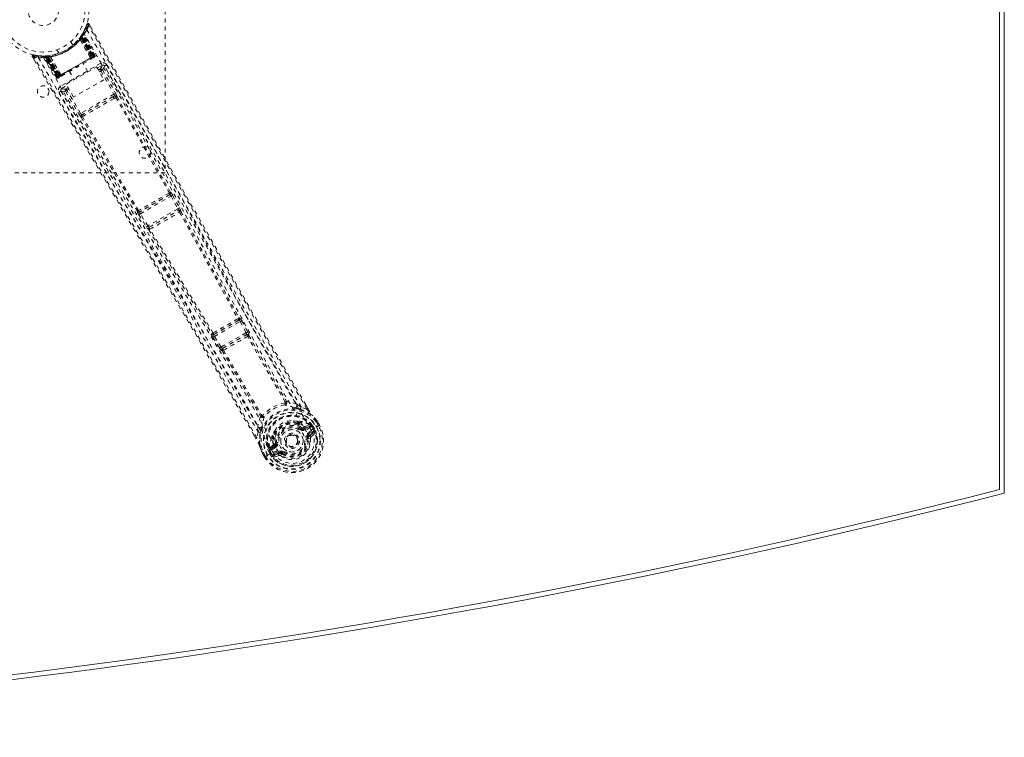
# Model space of a CAD drawing. Header units: inches. Extents: x 17.8 to 113.3, y 44.2 to 80.
# Tile 5 of 6: x 89.1 to 113.3, y 44.2 to 61.8. Entities that reach past the tile are written whole.
import ezdxf

# ---------------------------------------------------------------- set-up
doc = ezdxf.new("R2010")
doc.units = ezdxf.units.IN
doc.header["$MEASUREMENT"] = 0
doc.linetypes.add('SLD-Dashed', pattern=[0.075, 0.05, -0.025])
doc.linetypes.add('SLD-Solid', pattern=[0])

msp = doc.modelspace()

# ---------------------------------------------------------------- linework, layer by layer
at = {"color": 7, "linetype": 'SLD-Solid', "lineweight": 15}
for p, q in [((113.215, 73.864), (113.215, 50.297)), ((113.215, 50.297), (113.215, 73.864)), ((113.333, 73.956), (113.333, 50.206))]:
    msp.add_line(p, q, dxfattribs=at)
at = {"color": 7, "linetype": 'SLD-Dashed', "lineweight": 0}
for p, q in [((92.708, 66.081), (92.708, 58.081)), ((90.781, 61.735), (90.734, 61.614)), ((90.836, 61.741), (90.81, 61.726)), ((90.878, 61.666), (90.836, 61.74)), ((90.677, 61.504), (90.637, 61.441)), ((90.73, 61.603), (90.672, 61.498)), ((90.695, 61.507), (90.687, 61.493)), ((90.968, 60.965), (90.687, 61.493)), ((90.695, 61.535), (90.688, 61.522)), ((90.979, 60.971), (90.695, 61.507)), ((90.435, 61.222), (90.387, 61.306)), ((90.595, 61.384), (90.593, 61.382)), ((90.611, 61.363), (90.61, 61.361)), ((90.867, 60.906), (90.61, 61.361)), ((90.611, 61.363), (90.869, 60.906)), ((90.621, 61.419), (90.645, 61.402)), ((90.624, 61.422), (90.64, 61.446)), ((90.624, 61.422), (90.647, 61.406)), ((90.635, 61.439), (90.633, 61.435)), ((90.633, 61.435), (90.656, 61.418)), ((90.634, 61.408), (90.635, 61.41)), ((90.893, 60.922), (90.634, 61.408)), ((90.676, 61.474), (90.635, 61.41)), ((90.635, 61.439), (90.659, 61.422)), ((90.635, 61.41), (90.894, 60.922)), ((90.637, 61.441), (90.636, 61.439)), ((90.64, 61.446), (90.644, 61.451)), ((90.64, 61.446), (90.664, 61.43)), ((90.644, 61.451), (90.649, 61.459)), ((90.644, 61.451), (90.667, 61.435)), ((90.645, 61.402), (90.915, 60.934)), ((90.918, 60.936), (90.647, 61.406)), ((90.931, 60.943), (90.656, 61.418)), ((90.659, 61.422), (90.934, 60.945)), ((90.667, 61.435), (90.664, 61.43)), ((90.664, 61.43), (90.942, 60.95)), ((90.946, 60.952), (90.667, 61.435)), ((90.673, 61.465), (90.668, 61.464)), ((90.952, 60.951), (90.674, 61.477)), ((90.952, 60.956), (90.676, 61.474)), ((90.04, 61.106), (90.089, 61.022)), ((89.439, 60.933), (89.482, 60.861)), ((89.465, 60.949), (89.471, 60.978)), ((89.596, 60.963), (89.471, 60.978)), ((89.703, 60.953), (89.687, 60.953)), ((89.728, 60.939), (89.712, 60.939)), ((90.033, 60.425), (89.712, 60.939)), ((89.798, 60.957), (89.724, 60.953)), ((90.045, 60.432), (89.728, 60.939)), ((89.748, 60.942), (90.064, 60.439)), ((89.826, 60.943), (89.749, 60.939)), ((90.061, 60.441), (89.749, 60.939)), ((89.788, 60.927), (89.786, 60.956)), ((89.786, 60.956), (89.792, 60.956)), ((89.788, 60.927), (90.067, 60.445)), ((89.794, 60.927), (89.788, 60.927)), ((89.794, 60.927), (89.792, 60.956)), ((90.071, 60.447), (89.794, 60.927)), ((89.8, 60.957), (89.798, 60.957)), ((89.805, 60.957), (89.801, 60.957)), ((89.803, 60.928), (89.801, 60.957)), ((90.079, 60.451), (89.803, 60.928)), ((89.808, 60.928), (89.805, 60.957)), ((89.808, 60.928), (90.082, 60.453)), ((89.823, 60.93), (89.82, 60.959)), ((89.82, 60.959), (89.824, 60.959)), ((89.823, 60.93), (90.095, 60.461)), ((89.827, 60.93), (89.824, 60.959)), ((89.826, 60.943), (89.827, 60.943)), ((90.118, 60.474), (89.826, 60.943)), ((89.827, 60.943), (90.12, 60.475)), ((90.098, 60.462), (89.827, 60.93)), ((89.871, 60.965), (89.868, 60.964)), ((89.881, 60.94), (89.879, 60.94)), ((90.145, 60.488), (89.879, 60.94)), ((89.881, 60.94), (90.146, 60.49)), ((90.942, 60.95), (90.071, 60.447)), ((90.082, 60.453), (90.931, 60.943)), ((90.915, 60.934), (90.098, 60.462)), ((91.12, 60.778), (90.13, 60.206)), ((90.806, 60.569), (90.69, 60.771)), ((90.867, 60.906), (90.869, 60.906)), ((90.883, 60.882), (90.941, 60.916)), ((90.894, 60.922), (90.893, 60.922)), ((90.894, 60.922), (90.952, 60.956)), ((90.915, 60.934), (90.918, 60.936)), ((90.945, 60.918), (90.948, 60.92)), ((90.956, 60.924), (90.96, 60.927)), ((90.96, 60.927), (90.959, 60.929)), ((90.966, 60.931), (90.966, 60.93)), ((90.967, 60.931), (90.97, 60.934)), ((90.968, 60.965), (90.979, 60.971)), ((90.27, 60.26), (91.015, 60.69)), ((90.352, 60.576), (90.468, 60.374)), ((91.015, 60.69), (91.198, 60.373)), ((91.034, 60.659), (91.15, 60.726)), ((91.062, 60.609), (91.099, 60.63)), ((91.085, 60.57), (91.122, 60.591)), ((91.122, 60.591), (91.446, 60.016)), ((91.161, 60.613), (91.485, 60.038)), ((91.212, 60.709), (91.201, 60.722)), ((91.213, 60.707), (91.208, 60.715)), ((91.214, 60.706), (91.213, 60.707)), ((91.614, 59.997), (91.213, 60.706)), ((90.033, 60.425), (90.045, 60.432)), ((90.061, 60.441), (90.118, 60.474)), ((90.07, 60.414), (90.074, 60.415)), ((90.082, 60.42), (90.086, 60.422)), ((90.093, 60.427), (90.097, 60.429)), ((90.095, 60.461), (90.098, 60.462)), ((90.101, 60.431), (90.159, 60.464)), ((90.12, 60.475), (90.118, 60.474)), ((90.145, 60.488), (90.146, 60.49)), ((91.198, 60.373), (90.453, 59.943)), ((90.138, 60.109), (90.144, 60.092)), ((90.141, 60.099), (90.145, 60.091)), ((90.145, 60.091), (90.146, 60.089)), ((90.146, 60.09), (90.56, 59.388)), ((90.16, 60.154), (90.288, 60.228)), ((90.253, 60.089), (90.589, 59.521)), ((90.317, 60.178), (90.269, 60.151)), ((90.453, 59.943), (90.27, 60.26)), ((90.339, 60.14), (90.291, 60.112)), ((90.627, 59.544), (90.291, 60.112)), ((91.446, 60.016), (90.627, 59.544)), ((91.419, 59.95), (90.698, 59.534)), ((91.46, 59.974), (91.419, 59.95)), ((91.451, 59.914), (91.493, 59.939)), ((90.698, 59.534), (90.657, 59.51)), ((90.67, 59.465), (90.713, 59.488)), ((92.708, 58.081), (86.708, 58.081)), ((92.82, 57.547), (92.078, 57.119)), ((92.095, 57.077), (92.849, 57.512)), ((92.814, 57.547), (92.82, 57.547)), ((92.837, 57.607), (92.83, 57.607)), ((92.849, 57.512), (93.016, 57.201)), ((92.888, 57.533), (93.055, 57.222)), ((92.022, 57.14), (92.018, 57.135)), ((92.078, 57.119), (92.082, 57.124)), ((93.016, 57.201), (92.28, 56.777)), ((92.314, 56.744), (93.026, 57.156)), ((93.026, 57.156), (93.026, 57.155)), ((93.088, 57.137), (93.088, 57.138)), ((92.057, 57.053), (92.242, 56.753)), ((92.28, 56.777), (92.095, 57.077)), ((92.299, 56.682), (92.299, 56.682)), ((92.315, 56.744), (92.314, 56.744)), ((94.522, 54.518), (94.535, 54.521)), ((94.518, 54.461), (93.902, 54.105)), ((93.915, 54.061), (94.55, 54.427)), ((94.505, 54.458), (94.518, 54.461)), ((94.55, 54.427), (94.694, 54.154)), ((94.589, 54.448), (94.733, 54.175)), ((93.851, 54.13), (93.842, 54.12)), ((93.878, 54.037), (94.043, 53.776)), ((93.902, 54.105), (93.911, 54.115)), ((94.08, 53.8), (93.915, 54.061)), ((94.694, 54.154), (94.08, 53.8)), ((94.119, 53.77), (94.7, 54.106)), ((94.7, 54.106), (94.7, 54.105)), ((94.733, 54.175), (94.748, 54.144)), ((94.761, 54.087), (94.762, 54.087)), ((94.043, 53.776), (94.062, 53.748)), ((94.12, 53.77), (94.119, 53.77)), ((94.104, 53.707), (94.105, 53.708)), ((95.937, 52.394), (96.045, 52.327)), ((96.186, 52.275), (96.045, 52.327)), ((96.211, 52.289), (96.16, 52.377)), ((96.212, 52.289), (96.161, 52.377)), ((94.987, 51.716), (94.982, 51.843)), ((95.95, 51.974), (95.969, 51.965)), ((95.983, 51.909), (95.971, 51.928)), ((95.989, 51.944), (96.001, 51.925)), ((96.048, 51.794), (96.065, 51.817)), ((96.065, 51.817), (96.077, 51.811)), ((96.134, 51.809), (96.258, 51.852)), ((96.134, 51.809), (96.146, 51.787)), ((96.255, 51.888), (96.144, 51.849)), ((96.258, 51.852), (96.146, 51.787)), ((96.273, 51.826), (96.161, 51.761)), ((96.255, 51.888), (96.269, 51.884)), ((96.274, 51.882), (96.269, 51.884)), ((96.291, 51.864), (96.298, 51.853)), ((96.306, 51.85), (96.291, 51.864)), ((96.294, 51.76), (96.424, 51.835)), ((96.298, 51.853), (96.337, 51.786)), ((96.331, 51.866), (96.306, 51.85)), ((96.342, 51.789), (96.306, 51.85)), ((96.331, 51.866), (96.367, 51.804)), ((96.331, 51.866), (96.331, 51.866)), ((96.473, 51.864), (96.415, 51.964)), ((96.424, 51.835), (96.429, 51.838)), ((96.429, 51.838), (96.449, 51.85)), ((96.44, 51.979), (96.438, 51.983)), ((96.498, 51.877), (96.439, 51.978)), ((96.499, 51.878), (96.44, 51.979)), ((96.449, 51.85), (96.496, 51.876)), ((96.496, 51.876), (96.499, 51.878)), ((94.936, 51.552), (94.892, 51.629)), ((94.893, 51.63), (94.937, 51.553)), ((94.987, 51.716), (94.961, 51.568)), ((95.338, 51.601), (95.339, 51.622)), ((95.346, 51.573), (95.357, 51.554)), ((95.369, 51.581), (95.38, 51.561)), ((96.222, 51.656), (96.323, 51.714)), ((96.237, 51.63), (96.338, 51.688)), ((96.247, 51.612), (96.237, 51.63)), ((96.338, 51.688), (96.247, 51.612)), ((96.291, 51.592), (96.382, 51.672)), ((96.337, 51.786), (96.342, 51.789)), ((95.258, 51.3), (95.262, 51.315)), ((95.351, 51.391), (95.262, 51.315)), ((95.262, 51.315), (95.262, 51.315)), ((95.262, 51.315), (95.262, 51.315)), ((95.291, 51.294), (95.391, 51.38)), ((95.403, 51.359), (95.291, 51.294)), ((95.418, 51.333), (95.306, 51.268)), ((95.391, 51.38), (95.403, 51.359)), ((95.418, 51.443), (95.447, 51.447)), ((95.418, 51.43), (95.418, 51.443)), ((95.685, 51.416), (95.678, 51.43)), ((95.689, 51.409), (95.685, 51.416)), ((96.217, 51.545), (96.193, 51.542)), ((96.217, 51.554), (96.217, 51.545)), ((96.276, 51.552), (96.217, 51.545)), ((95.089, 51.203), (95.091, 51.2)), ((95.149, 51.098), (95.091, 51.2)), ((95.092, 51.2), (95.15, 51.098)), ((95.116, 51.214), (95.174, 51.114)), ((95.149, 51.098), (95.152, 51.1)), ((95.152, 51.1), (95.198, 51.127)), ((95.198, 51.127), (95.218, 51.139)), ((95.218, 51.139), (95.223, 51.142)), ((95.223, 51.142), (95.353, 51.217)), ((95.269, 51.251), (95.243, 51.238)), ((95.243, 51.238), (95.243, 51.238)), ((95.279, 51.175), (95.243, 51.238)), ((95.258, 51.3), (95.257, 51.295)), ((95.264, 51.271), (95.271, 51.26)), ((95.269, 51.252), (95.264, 51.271)), ((95.269, 51.251), (95.304, 51.19)), ((95.271, 51.26), (95.309, 51.193)), ((95.279, 51.175), (95.279, 51.175)), ((95.309, 51.193), (95.304, 51.19)), ((95.353, 51.217), (95.353, 51.217)), ((95.379, 51.169), (95.479, 51.227)), ((95.385, 51.096), (95.5, 51.135)), ((95.394, 51.143), (95.494, 51.201)), ((95.505, 51.183), (95.394, 51.143)), ((95.505, 51.183), (95.494, 51.201)), ((95.578, 51.176), (95.571, 51.181)), ((95.593, 51.195), (95.578, 51.176))]:
    msp.add_line(p, q, dxfattribs=at)
at = {"color": 7, "linetype": 'SLD-Dashed', "lineweight": 0, "flags": 128}
for points in [[(90.834, 61.739), (90.828, 61.745), (90.821, 61.749), (90.814, 61.753), (90.806, 61.754), (90.798, 61.753), (90.791, 61.749), (90.786, 61.744), (90.783, 61.737)], [(96.186, 52.275), (95.778, 52.979), (95.354, 53.715), (94.914, 54.481), (94.516, 55.178), (94.26, 55.628), (93.992, 56.099), (93.712, 56.591), (93.435, 57.081), (93.194, 57.506), (92.876, 58.069), (92.537, 58.668), (92.178, 59.303), (91.846, 59.893), (90.81, 61.726)], [(96.161, 52.377), (94.855, 54.644), (93.512, 57.005), (92.173, 59.374), (90.836, 61.741)], [(90.78, 61.6), (91.571, 60.22), (92.349, 58.834), (93.116, 57.445), (93.875, 56.055), (94.469, 54.967), (95.067, 53.885), (95.673, 52.815), (96.294, 51.76)], [(89.471, 60.975), (89.463, 60.975), (89.454, 60.973), (89.447, 60.969), (89.441, 60.964), (89.437, 60.958), (89.435, 60.951), (89.435, 60.943), (89.438, 60.936)], [(89.439, 60.934), (89.439, 60.934), (89.441, 60.935), (89.446, 60.938), (89.455, 60.943), (89.46, 60.946), (89.465, 60.949)], [(94.892, 51.629), (93.575, 53.904), (92.201, 56.25), (90.821, 58.592), (89.439, 60.934)], [(94.961, 51.568), (94.593, 52.208), (94.202, 52.884), (93.789, 53.595), (93.353, 54.343), (92.951, 55.031), (92.532, 55.746), (92.435, 55.911), (92.338, 56.077), (92.239, 56.244), (92.172, 56.359), (92.106, 56.471), (92.037, 56.587), (91.965, 56.709), (91.735, 57.1), (91.479, 57.535), (91.197, 58.013), (91.018, 58.316), (90.829, 58.636), (90.624, 58.983), (90.433, 59.307), (90.184, 59.729), (89.962, 60.105), (89.769, 60.433), (89.603, 60.714), (89.465, 60.949)], [(89.589, 60.912), (90.389, 59.537), (91.199, 58.17), (92.019, 56.811), (92.843, 55.46), (93.489, 54.401), (94.127, 53.342), (94.75, 52.282), (95.353, 51.217)], [(89.862, 60.965), (89.676, 60.953), (89.634, 60.959)], [(89.698, 60.951), (89.709, 60.945), (89.72, 60.935)], [(89.709, 60.944), (89.713, 60.94), (89.714, 60.939)], [(89.711, 60.918), (90.509, 59.548), (91.319, 58.186), (92.139, 56.832), (92.964, 55.484), (93.609, 54.429), (94.247, 53.373), (94.87, 52.314), (95.47, 51.25)], [(89.742, 60.954), (89.749, 60.954), (89.786, 60.956)], [(89.744, 60.945), (89.748, 60.94), (89.749, 60.939)], [(90.146, 60.49), (90.325, 60.593), (90.506, 60.698), (90.688, 60.803), (90.867, 60.906)], [(90.161, 60.465), (90.339, 60.568), (90.521, 60.673), (90.702, 60.778), (90.881, 60.881)], [(90.869, 60.906), (90.889, 60.901), (90.894, 60.9)], [(90.894, 60.9), (90.895, 60.911), (90.893, 60.922)], [(90.952, 60.956), (90.952, 60.956), (90.95, 60.955), (90.947, 60.953), (90.943, 60.95), (90.938, 60.947), (90.932, 60.944), (90.925, 60.94), (90.918, 60.936)], [(90.934, 60.945), (90.947, 60.953), (90.957, 60.959), (90.965, 60.963), (90.968, 60.965)], [(90.979, 60.971), (90.977, 60.97), (90.97, 60.966), (90.959, 60.96), (90.946, 60.952)], [(90.947, 60.922), (90.951, 60.923), (90.953, 60.923), (90.955, 60.924), (90.955, 60.924)], [(90.948, 60.92), (90.951, 60.922), (90.954, 60.923), (90.956, 60.924), (90.956, 60.925)], [(91.15, 60.726), (91.148, 60.73), (91.141, 60.742), (91.132, 60.759), (91.12, 60.778)], [(91.15, 60.726), (91.145, 60.69), (91.099, 60.63)], [(91.099, 60.63), (91.1, 60.629), (91.101, 60.627), (91.103, 60.623), (91.106, 60.618), (91.109, 60.613), (91.113, 60.606), (91.117, 60.599), (91.122, 60.591)], [(91.161, 60.613), (91.157, 60.611), (91.148, 60.606), (91.136, 60.599), (91.122, 60.591)], [(91.161, 60.613), (91.206, 60.673), (91.212, 60.705)], [(95.937, 52.394), (94.352, 55.159), (92.78, 57.932), (91.212, 60.709)], [(96.045, 52.327), (95.674, 52.968), (95.29, 53.637), (94.891, 54.334), (94.511, 54.999), (94.128, 55.673), (93.745, 56.348), (93.372, 57.006), (93.015, 57.638), (92.683, 58.226), (92.311, 58.885), (91.962, 59.503), (91.619, 60.11), (91.264, 60.739)], [(90.067, 60.445), (90.054, 60.437), (90.043, 60.431), (90.036, 60.427), (90.033, 60.425)], [(90.045, 60.432), (90.048, 60.434), (90.055, 60.438), (90.066, 60.444), (90.079, 60.451)], [(90.06, 60.441), (90.065, 60.436), (90.066, 60.434)], [(90.095, 60.461), (90.088, 60.457), (90.081, 60.453), (90.075, 60.449), (90.07, 60.446), (90.065, 60.444), (90.062, 60.442), (90.061, 60.441), (90.061, 60.441)], [(90.075, 60.416), (90.075, 60.416), (90.076, 60.417), (90.078, 60.418), (90.081, 60.421)], [(90.085, 60.422), (90.086, 60.422), (90.088, 60.423), (90.09, 60.425), (90.093, 60.427)], [(90.087, 60.423), (90.087, 60.423), (90.088, 60.424), (90.09, 60.425), (90.092, 60.428)], [(90.1, 60.431), (90.101, 60.431), (90.102, 60.432)], [(90.12, 60.475), (90.127, 60.468), (90.138, 60.464)], [(90.145, 60.488), (90.139, 60.469), (90.138, 60.464)], [(90.092, 60.062), (90.283, 59.738), (90.501, 59.369), (90.74, 58.964), (90.956, 58.598), (91.069, 58.407), (91.182, 58.215), (91.296, 58.023), (91.424, 57.806), (91.554, 57.586), (91.679, 57.373), (91.935, 56.94), (92.173, 56.537), (92.392, 56.164), (92.606, 55.8), (92.855, 55.377), (93.28, 54.652), (93.708, 53.92), (94.15, 53.162), (94.579, 52.423), (94.987, 51.716)], [(90.13, 60.206), (90.141, 60.187), (90.151, 60.17), (90.158, 60.159), (90.16, 60.154)], [(90.144, 60.092), (90.179, 60.079), (90.253, 60.089)], [(90.144, 60.092), (91.765, 57.346), (93.381, 54.598), (94.982, 51.843)], [(90.269, 60.151), (90.195, 60.141), (90.16, 60.154)], [(90.291, 60.112), (90.277, 60.104), (90.265, 60.097), (90.257, 60.092), (90.253, 60.089)], [(90.269, 60.151), (90.269, 60.15), (90.271, 60.147), (90.273, 60.144), (90.276, 60.139), (90.279, 60.133), (90.283, 60.126), (90.287, 60.119), (90.291, 60.112)], [(91.485, 60.038), (91.481, 60.036), (91.472, 60.031), (91.459, 60.024), (91.446, 60.016)], [(91.419, 59.95), (91.242, 59.848), (91.064, 59.745), (90.88, 59.639), (90.698, 59.534)], [(91.451, 59.914), (91.268, 59.808), (91.082, 59.701), (90.896, 59.594), (90.713, 59.488)], [(91.46, 59.974), (91.476, 59.979), (91.489, 59.978)], [(91.493, 59.939), (92.151, 58.765), (92.802, 57.588)], [(91.521, 59.957), (92.179, 58.783), (92.83, 57.607)], [(90.627, 59.544), (90.614, 59.536), (90.601, 59.528), (90.593, 59.523), (90.589, 59.521)], [(90.641, 59.449), (91.328, 58.292), (92.022, 57.14)], [(92.052, 57.155), (91.358, 58.307), (90.67, 59.465)], [(92.34, 58.621), (93.039, 57.351), (93.793, 55.963), (94.384, 54.876), (94.98, 53.796), (95.586, 52.727), (96.207, 51.675)], [(92.888, 57.533), (92.886, 57.532), (92.884, 57.531), (92.88, 57.529), (92.875, 57.526), (92.869, 57.523), (92.863, 57.52), (92.856, 57.516), (92.849, 57.512)], [(93.055, 57.222), (93.053, 57.221), (93.051, 57.22), (93.047, 57.218), (93.042, 57.215), (93.036, 57.212), (93.03, 57.209), (93.023, 57.205), (93.016, 57.201)], [(93.055, 57.222), (93.07, 57.192), (93.071, 57.191)], [(93.074, 57.152), (93.077, 57.151), (93.088, 57.137)], [(93.088, 57.137), (93.805, 55.825), (94.522, 54.518)], [(92.095, 57.077), (92.088, 57.072), (92.081, 57.068), (92.075, 57.064), (92.069, 57.061), (92.064, 57.058), (92.061, 57.056), (92.058, 57.054), (92.057, 57.053)], [(93.06, 57.118), (93.777, 55.804), (94.494, 54.496)], [(92.28, 56.777), (92.273, 56.772), (92.267, 56.768), (92.26, 56.764), (92.255, 56.761), (92.25, 56.758), (92.246, 56.756), (92.244, 56.754), (92.242, 56.753)], [(92.242, 56.753), (92.261, 56.725), (92.262, 56.724)], [(92.299, 56.682), (93.077, 55.405), (93.851, 54.13)], [(93.884, 54.144), (93.109, 55.419), (92.33, 56.697)], [(94.518, 54.461), (94.525, 54.46), (94.533, 54.453), (94.541, 54.442), (94.546, 54.435), (94.55, 54.427)], [(94.589, 54.448), (94.587, 54.447), (94.584, 54.446), (94.58, 54.443), (94.575, 54.441), (94.57, 54.438), (94.563, 54.435), (94.557, 54.431), (94.55, 54.427)], [(93.915, 54.061), (93.909, 54.057), (93.902, 54.053), (93.896, 54.049), (93.891, 54.046), (93.886, 54.043), (93.882, 54.04), (93.879, 54.038), (93.878, 54.037)], [(93.915, 54.061), (93.911, 54.068), (93.907, 54.076), (93.901, 54.089), (93.9, 54.099), (93.902, 54.105)], [(94.733, 54.175), (94.728, 54.172), (94.719, 54.167), (94.707, 54.161), (94.694, 54.154)], [(94.694, 54.154), (94.697, 54.146), (94.7, 54.138), (94.703, 54.123), (94.703, 54.112), (94.702, 54.108), (94.701, 54.107), (94.7, 54.106)], [(95.654, 52.446), (95.19, 53.251), (94.733, 54.064)], [(94.761, 54.087), (95.218, 53.274), (95.682, 52.47)], [(94.08, 53.8), (94.074, 53.796), (94.067, 53.791), (94.061, 53.788), (94.056, 53.784), (94.051, 53.781), (94.047, 53.779), (94.044, 53.777), (94.043, 53.776)], [(94.105, 53.708), (94.58, 52.906), (95.045, 52.102)], [(94.138, 53.721), (94.614, 52.919), (95.079, 52.114)], [(95.651, 52.431), (95.66, 52.426), (95.669, 52.424), (95.677, 52.425), (95.685, 52.428), (95.689, 52.435), (95.692, 52.443), (95.691, 52.453), (95.688, 52.463)], [(95.651, 52.431), (95.655, 52.438), (95.655, 52.442), (95.655, 52.444), (95.654, 52.446)], [(95.937, 52.394), (95.815, 52.437), (95.688, 52.463)], [(95.902, 52.3), (95.889, 52.303), (95.881, 52.306)], [(96.212, 52.289), (96.212, 52.289), (96.211, 52.289), (96.209, 52.288), (96.206, 52.286), (96.201, 52.284), (96.196, 52.281), (96.191, 52.278), (96.186, 52.275)], [(95.047, 52.093), (95.006, 51.97), (94.982, 51.843)], [(95.047, 52.093), (95.054, 52.085), (95.062, 52.08), (95.071, 52.078), (95.079, 52.079), (95.086, 52.083), (95.091, 52.09), (95.094, 52.099), (95.093, 52.11)], [(95.079, 52.114), (95.08, 52.112), (95.082, 52.111), (95.086, 52.11), (95.093, 52.11)], [(96.028, 52.271), (96.177, 52.215), (96.323, 52.12)], [(96.33, 52.112), (96.327, 52.117), (96.323, 52.12)], [(96.438, 51.983), (96.384, 52.053), (96.323, 52.12)], [(96.44, 51.979), (96.382, 52.055), (96.33, 52.112)], [(95.087, 51.847), (95.086, 51.839), (95.082, 51.827)], [(95.95, 51.974), (95.856, 51.988), (95.799, 51.986)], [(96.065, 51.817), (96.013, 51.856), (95.964, 51.883)], [(96.001, 51.925), (96.053, 51.897), (96.109, 51.855)], [(96.109, 51.855), (96.13, 51.847), (96.144, 51.849)], [(96.273, 51.826), (96.27, 51.831), (96.268, 51.836), (96.265, 51.84), (96.263, 51.844), (96.261, 51.848), (96.26, 51.85), (96.259, 51.852), (96.258, 51.852)], [(96.298, 51.853), (96.288, 51.838), (96.273, 51.826)], [(96.306, 51.85), (96.306, 51.85), (96.306, 51.85)], [(96.438, 51.983), (96.437, 51.982), (96.436, 51.981), (96.433, 51.979), (96.43, 51.977), (96.427, 51.974), (96.423, 51.971), (96.419, 51.967), (96.415, 51.964)], [(96.415, 51.964), (96.42, 51.967), (96.425, 51.97), (96.43, 51.973), (96.434, 51.975), (96.437, 51.977), (96.439, 51.978), (96.44, 51.979), (96.44, 51.979)], [(96.499, 51.878), (96.499, 51.878), (96.498, 51.878), (96.496, 51.877), (96.493, 51.875), (96.489, 51.873), (96.484, 51.87), (96.478, 51.867), (96.473, 51.864)], [(94.961, 51.568), (94.956, 51.565), (94.951, 51.562), (94.946, 51.559), (94.942, 51.556), (94.938, 51.554), (94.936, 51.553), (94.936, 51.552), (94.936, 51.552)], [(95.043, 51.703), (95.018, 51.545), (95.026, 51.372)], [(95.405, 51.759), (95.375, 51.711), (95.339, 51.622)], [(96.207, 51.675), (96.241, 51.605), (96.259, 51.528), (96.26, 51.448), (96.244, 51.369), (96.212, 51.293), (96.166, 51.224), (96.107, 51.164), (96.039, 51.116), (95.962, 51.081), (95.881, 51.06), (95.799, 51.054), (95.717, 51.064), (95.64, 51.09), (95.571, 51.131), (95.513, 51.185), (95.47, 51.25)], [(96.03, 51.77), (96.033, 51.774), (96.036, 51.779), (96.039, 51.783), (96.042, 51.786), (96.044, 51.789), (96.046, 51.792), (96.047, 51.793), (96.048, 51.794)], [(96.161, 51.761), (96.158, 51.766), (96.155, 51.771), (96.153, 51.776), (96.151, 51.78), (96.149, 51.783), (96.147, 51.785), (96.146, 51.787), (96.146, 51.787)], [(96.222, 51.656), (96.225, 51.651), (96.228, 51.646), (96.23, 51.642), (96.232, 51.638), (96.234, 51.634), (96.236, 51.632), (96.237, 51.63), (96.237, 51.63)], [(96.323, 51.714), (96.345, 51.722), (96.369, 51.72)], [(96.338, 51.688), (96.338, 51.689), (96.337, 51.69), (96.335, 51.693), (96.333, 51.696), (96.331, 51.7), (96.329, 51.704), (96.326, 51.709), (96.323, 51.714)], [(95.026, 51.372), (95.028, 51.366), (95.03, 51.361)], [(95.026, 51.372), (95.051, 51.295), (95.089, 51.203)], [(95.091, 51.2), (95.054, 51.288), (95.03, 51.361)], [(95.363, 51.424), (95.36, 51.403), (95.351, 51.391)], [(95.357, 51.554), (95.355, 51.494), (95.363, 51.424)], [(95.418, 51.333), (95.416, 51.338), (95.413, 51.342), (95.41, 51.347), (95.408, 51.351), (95.406, 51.354), (95.405, 51.356), (95.404, 51.358), (95.403, 51.359)], [(95.477, 51.451), (95.471, 51.45), (95.466, 51.449), (95.461, 51.449), (95.456, 51.448), (95.453, 51.448), (95.45, 51.447), (95.448, 51.447), (95.447, 51.447)], [(96.164, 51.538), (96.169, 51.538), (96.175, 51.539), (96.18, 51.54), (96.184, 51.54), (96.188, 51.541), (96.191, 51.541), (96.193, 51.541), (96.193, 51.542)], [(95.089, 51.203), (95.089, 51.204), (95.091, 51.205), (95.094, 51.206), (95.097, 51.207), (95.102, 51.209), (95.106, 51.21), (95.111, 51.212), (95.116, 51.214)], [(95.091, 51.2), (95.09, 51.2), (95.091, 51.2), (95.093, 51.201), (95.097, 51.203), (95.101, 51.205), (95.105, 51.208), (95.111, 51.211), (95.116, 51.214)], [(95.174, 51.114), (95.168, 51.111), (95.163, 51.108), (95.158, 51.105), (95.154, 51.102), (95.151, 51.1), (95.149, 51.099), (95.148, 51.098), (95.149, 51.098)], [(95.269, 51.251), (95.269, 51.252), (95.269, 51.252)], [(95.306, 51.268), (95.289, 51.261), (95.271, 51.26)], [(95.304, 51.19), (95.301, 51.188), (95.296, 51.185), (95.288, 51.18), (95.279, 51.175)], [(95.291, 51.294), (95.292, 51.293), (95.293, 51.292), (95.294, 51.289), (95.296, 51.286), (95.298, 51.282), (95.301, 51.278), (95.303, 51.273), (95.306, 51.268)], [(95.35, 51.132), (95.361, 51.153), (95.379, 51.169)], [(95.379, 51.169), (95.381, 51.164), (95.384, 51.159), (95.387, 51.155), (95.389, 51.151), (95.391, 51.147), (95.392, 51.145), (95.393, 51.143), (95.394, 51.143)], [(95.479, 51.227), (95.482, 51.222), (95.485, 51.217), (95.488, 51.213), (95.49, 51.209), (95.492, 51.206), (95.493, 51.203), (95.494, 51.202), (95.494, 51.201)], [(95.611, 51.219), (95.607, 51.214), (95.604, 51.21), (95.601, 51.206), (95.598, 51.202), (95.596, 51.199), (95.594, 51.197), (95.593, 51.195), (95.593, 51.195)]]:
    msp.add_lwpolyline(points, dxfattribs=at)
at = {"color": 7, "linetype": 'SLD-Dashed', "lineweight": 0}
for centre, radius in [((89.708, 62.081), 1.125), ((89.708, 62.081), 1.03), ((89.708, 62.081), 0.376), ((89.708, 60.081), 0.141), ((92.208, 58.581), 0.14), ((95.82, 51.494), 0.7), ((95.82, 51.494), 0.69), ((95.82, 51.494), 0.623), ((95.82, 51.494), 0.32), ((95.82, 51.494), 0.275), ((95.82, 51.494), 0.187), ((95.82, 51.494), 0.157), ((95.82, 51.494), 0.142), ((95.82, 51.494), 0.14), ((95.82, 51.494), 0.138)]:
    msp.add_circle(centre, radius, dxfattribs=at)
for centre, radius, start, end in [((89.708, 62.081), 1.158, 257.8714, 342.1368), ((89.715, 62.078), 1.12, 334.6373, 342.102), ((89.69, 62.116), 1.206, 334.6778, 341.8734), ((90.81, 61.726), 0.03, 29.4674, 162.1545), ((90.777, 61.671), 0.0637, 58.5985, 85.805), ((89.692, 62.108), 1.19, 270.8801, 329.1199), ((89.708, 62.081), 1.127, 270.4732, 329.5268), ((90.756, 61.368), 0.137, 119.4044, 143.517), ((89.926, 61.756), 0.805, 335.5296, 340.9267), ((89.894, 61.771), 0.844, 336.4939, 341.7217), ((90.703, 61.488), 0.0299, 149.2393, 208.2095), ((89.952, 61.94), 0.846, 328.8026, 330.3418), ((89.709, 62.08), 1.127, 329.5249, 334.6585), ((90.684, 61.466), 0.0429, 47.0146, 95.8227), ((90.714, 61.507), 0.0299, 150.3021, 208.0904), ((90.721, 61.521), 0.03, 151.0764, 208.0207), ((89.605, 62.29), 1.363, 324.4473, 329.5874), ((-43.347, -16.208), 154.953, 28.89638, 30.09767), ((90.754, 61.585), 0.03, 30.2575, 154.0793), ((89.709, 62.08), 1.155, 274.2142, 325.7857), ((89.709, 62.08), 1.155, 274.9104, 325.0896), ((89.709, 62.08), 1.155, 275.8866, 324.1134), ((89.727, 62.049), 1.12, 277.9257, 322.0744), ((90.627, 61.391), 0.0345, 194.8322, 241.044), ((90.626, 61.39), 0.031, 190.2226, 241.685), ((89.969, 61.715), 0.732, 331.2375, 335.2461), ((89.915, 61.935), 0.874, 323.5636, 325.4762), ((90.719, 61.369), 0.109, 121.2506, 150.4792), ((90.66, 61.423), 0.0297, 145.4493, 208.5184), ((90.661, 61.424), 0.0297, 145.5268, 208.5208), ((89.902, 61.762), 0.826, 334.4251, 339.5914), ((89.465, 60.949), 0.03, 77.8469, 210.5317), ((89.686, 62.108), 1.2, 258.1036, 265.3371), ((89.707, 62.074), 1.121, 257.8972, 265.3612), ((89.615, 60.927), 0.03, 85.9296, 209.7334), ((89.579, 62.277), 1.365, 270.4173, 275.5484), ((89.708, 62.081), 1.128, 265.3425, 270.4733), ((89.687, 60.923), 0.03, 31.9803, 88.9227), ((89.708, 62.071), 1.118, 268.9233, 269.8106), ((89.688, 60.882), 0.0707, 61.4584, 88.8937), ((89.709, 61.916), 0.963, 269.626, 272.5174), ((89.702, 60.923), 0.0299, 31.9078, 89.6971), ((89.706, 62.105), 1.154, 269.9245, 273.9568), ((89.752, 60.928), 0.0429, 144.1735, 192.9922), ((89.882, 61.759), 0.837, 258.2594, 263.5254), ((89.724, 60.923), 0.03, 46.8725, 91.2413), ((89.708, 62.08), 1.127, 270.7805, 275.7096), ((89.724, 60.923), 0.0299, 31.7998, 90.7502), ((89.881, 61.732), 0.808, 259.0823, 264.4627), ((89.886, 61.744), 0.816, 260.3786, 265.6044), ((89.801, 60.927), 0.0297, 31.4757, 94.476), ((89.802, 60.927), 0.0297, 31.4726, 94.5544), ((89.894, 61.672), 0.733, 264.7564, 268.7668), ((89.848, 60.941), 0.0311, 358.3234, 49.6447), ((89.846, 60.94), 0.0345, 358.9668, 45.1541), ((90.867, 60.904), 0.0266, 300.8097, 351.4342), ((90.868, 60.908), 0.0299, 300.1918, 28.2016), ((90.535, 60.707), 0.443, 27.1712, 30.9192), ((90.536, 60.707), 0.445, 27.1759, 30.9042), ((90.566, 60.724), 0.425, 27.0518, 30.9521), ((90.919, 60.943), 0.0353, 291.8162, 20.675), ((90.205, 60.521), 0.844, 28.4093, 30.2276), ((90.926, 60.942), 0.03, 300.0639, 28.0633), ((90.591, 60.739), 0.409, 26.9302, 30.9897), ((90.94, 60.952), 0.0315, 299.304, 332.3765), ((90.999, 60.816), 0.119, 105.9048, 109.5565), ((90.941, 60.951), 0.03, 323.4973, 28.0221), ((90.953, 60.957), 0.03, 300.0061, 28.0086), ((90.952, 60.957), 0.0305, 320.7087, 27.6495), ((91.173, 60.687), 0.105, 29.364, 120.0832), ((91.121, 60.591), 0.0451, 29.619, 119.5733), ((91.173, 60.687), 0.045, 52.0115, 119.9784), ((92.672, 58.216), 2.889, 119.1646, 120.3544), ((90.059, 60.441), 0.03, 211.9927, 299.9958), ((90.059, 60.442), 0.0305, 212.3649, 279.3708), ((90.07, 60.448), 0.03, 211.9775, 276.5659), ((90.086, 60.457), 0.03, 211.9321, 299.9374), ((90.775, 60.85), 0.816, 209.7635, 211.6435), ((90.07, 60.449), 0.0315, 267.9504, 300.6814), ((90.429, 60.646), 0.409, 209.0065, 213.0608), ((90.449, 60.657), 0.424, 209.0465, 212.9591), ((90.453, 60.659), 0.424, 209.0461, 212.9597), ((90.484, 60.678), 0.446, 209.0998, 212.8188), ((90.484, 60.677), 0.442, 209.0825, 212.836), ((90.144, 60.49), 0.0299, 211.7987, 299.8124), ((90.148, 60.488), 0.0265, 248.3658, 299.3847), ((90.182, 60.116), 0.105, 119.9128, 210.6399), ((91.561, 57.602), 2.865, 119.6412, 120.8411), ((90.183, 60.115), 0.045, 120.021, 187.9913), ((90.292, 60.112), 0.0451, 120.4244, 210.3582), ((91.241, 59.882), 0.289, 14.9786, 32.6485), ((91.39, 59.891), 0.0652, 20.5405, 63.5538), ((91.383, 59.971), 0.0773, 1.6197, 35.4679), ((91.424, 59.907), 0.0756, 25.3497, 61.8372), ((91.486, 59.939), 0.0384, 27.0802, 85.3625), ((91.37, 60.166), 0.258, 298.4455, 305.7743), ((90.846, 59.654), 0.289, 207.3523, 225.0236), ((90.698, 59.576), 0.0772, 204.5282, 238.3884), ((90.681, 59.471), 0.0456, 121.9208, 209.0057), ((90.536, 59.684), 0.258, 294.2213, 301.5588), ((90.732, 59.507), 0.075, 178.0038, 214.8098), ((90.763, 59.53), 0.0652, 176.4367, 219.4347), ((110.489, 26.086), 36.127, 119.3134, 120.6867), ((108.967, 28.724), 33.041, 119.2678, 120.7322), ((92.741, 57.709), 0.136, 296.7334, 311.1191), ((92.757, 57.553), 0.0567, 353.3892, 37.5183), ((92.791, 57.585), 0.0451, 300.5806, 28.0275), ((92.797, 57.586), 0.0451, 300.5538, 28.0599), ((92.791, 57.494), 0.0601, 16.8947, 61.4094), ((92.684, 57.447), 0.222, 22.8798, 46.3593), ((92.233, 57.187), 0.222, 193.6443, 217.1166), ((92.056, 57.158), 0.0451, 211.9421, 299.4421), ((91.978, 57.268), 0.136, 288.8666, 303.2774), ((92.06, 57.164), 0.0451, 211.9693, 299.423), ((92.105, 57.177), 0.057, 202.6064, 246.4878), ((76.001, 85.822), 33.341, 299.2942, 300.7058), ((92.965, 57.165), 0.0626, 351.5359, 35.5248), ((93.048, 57.118), 0.0433, 52.7778, 120.2181), ((93.049, 57.116), 0.0451, 28.3737, 119.3683), ((92.995, 57.093), 0.0697, 20.9144, 63.0656), ((93.004, 57.23), 0.125, 296.4454, 312.2351), ((92.971, 57.128), 0.118, 4.6488, 32.0139), ((92.139, 57.118), 0.0601, 178.6019, 223.0986), ((75.912, 85.976), 33.569, 299.2813, 300.7188), ((92.366, 56.779), 0.118, 207.9897, 235.3615), ((92.337, 56.803), 0.0626, 204.483, 248.456), ((92.337, 56.706), 0.0451, 120.6343, 211.6236), ((92.338, 56.706), 0.0451, 120.6348, 211.632), ((92.262, 56.799), 0.123, 287.6589, 303.6644), ((92.384, 56.741), 0.0697, 176.9386, 219.08), ((112.696, 22.264), 37.017, 119.455, 120.5447), ((94.453, 54.579), 0.0918, 296.0198, 318.5474), ((94.445, 54.46), 0.0607, 358.2998, 36.2287), ((94.482, 54.497), 0.0451, 300.8911, 27.4034), ((94.495, 54.5), 0.0451, 300.8625, 27.511), ((94.434, 54.39), 0.165, 20.5959, 52.3652), ((110.648, 25.812), 32.881, 119.4018, 120.5981), ((94.005, 54.142), 0.165, 187.6352, 219.4063), ((93.88, 54.145), 0.0451, 212.4909, 299.1353), ((93.833, 54.22), 0.092, 281.4623, 303.9909), ((93.889, 54.154), 0.0451, 212.6015, 299.1044), ((93.94, 54.169), 0.0612, 203.9343, 241.5388), ((77.722, 82.841), 33.376, 299.4251, 300.5748), ((78.082, 82.218), 32.709, 299.3987, 300.6012), ((94.721, 54.066), 0.0451, 27.8538, 118.9509), ((94.722, 54.066), 0.0451, 27.8557, 118.9597), ((94.652, 54.032), 0.0873, 21.8104, 56.8089), ((94.694, 54.144), 0.089, 296.1836, 319.6163), ((94.669, 54.094), 0.0933, 355.8674, 32.4636), ((94.144, 53.791), 0.0933, 207.5376, 244.1306), ((94.132, 53.827), 0.0588, 207.8404, 256.6296), ((94.142, 53.731), 0.0451, 121.0393, 212.1461), ((94.143, 53.732), 0.0451, 121.0449, 212.1503), ((94.207, 53.775), 0.0872, 183.1891, 218.1917), ((94.089, 53.794), 0.0879, 280.2426, 303.9552), ((95.827, 51.482), 0.965, 100.5266, 139.4745), ((95.791, 51.545), 0.844, 99.7729, 140.2273), ((95.633, 52.436), 0.0608, 283.4584, 26.3314), ((95.575, 52.409), 0.0786, 336.2657, 16.6737), ((95.507, 51.501), 0.888, 65.0294, 80.8692), ((95.617, 52.516), 0.0795, 297.4883, 323.9459), ((95.694, 52.476), 0.0143, 206.6178, 242.4738), ((95.883, 52.366), 0.0608, 268.0309, 27.62), ((95.479, 50.136), 2.205, 75.5692, 78.9413), ((95.42, 52.484), 0.644, 340.7415, 345.9111), ((97.266, 52.865), 1.201, 208.6554, 218.8152), ((95.82, 51.494), 0.787, 38.3239, 201.6761), ((95.036, 52.181), 0.0795, 276.0556, 302.5084), ((95.033, 52.094), 0.0143, 357.5525, 33.3762), ((95.098, 52.127), 0.0608, 213.6674, 316.5432), ((95.82, 51.494), 0.758, 38.3239, 201.6761), ((95.971, 51.769), 0.887, 159.1303, 174.9707), ((95.151, 52.164), 0.0786, 223.325, 263.7398), ((95.82, 51.494), 0.632, 36.0642, 203.9358), ((95.82, 51.494), 0.602, 36.2697, 203.7303), ((99.003, 54.64), 3.678, 220.0116, 223.237), ((95.033, 51.876), 0.0608, 212.3809, 331.9722), ((97.171, 51.11), 2.208, 161.0614, 164.4278), ((95.82, 51.494), 0.78, 210, 29.4852), ((95.82, 51.494), 0.78, 210.5288, 29.4712), ((95.82, 51.494), 0.75, 210.4562, 29.5438), ((95.82, 51.494), 0.629, 210.5444, 29.4557), ((95.839, 51.462), 0.494, 76.9723, 163.0276), ((95.826, 51.484), 0.453, 69.7481, 170.2512), ((95.811, 51.51), 0.476, 91.4716, 148.5277), ((95.817, 51.5), 0.411, 69.0117, 170.9886), ((95.82, 51.494), 0.376, 52.774, 187.226), ((95.82, 51.494), 0.346, 52.774, 187.2261), ((95.982, 51.478), 0.497, 54.8144, 93.6303), ((95.913, 51.959), 0.0404, 337.2292, 22.6933), ((95.943, 51.911), 0.0326, 31.6485, 77.8226), ((95.973, 51.913), 0.0305, 253.9344, 24.3666), ((95.946, 51.916), 0.0371, 299.2749, 349.8293), ((95.949, 51.926), 0.0444, 25.0094, 62.69), ((95.947, 51.973), 0.0506, 298.2477, 325.6809), ((95.959, 51.954), 0.0505, 298.2686, 325.7533), ((96.036, 51.508), 0.439, 60.0687, 96.0867), ((96.08, 51.844), 0.031, 241.5904, 20.0542), ((96.107, 51.859), 0.0567, 238.2288, 297.9768), ((96.118, 51.835), 0.0299, 301.0513, 29.0013), ((96.243, 51.879), 0.0305, 299.0389, 6.1719), ((96.223, 51.815), 0.0843, 35.3967, 52.6298), ((96.782, 51.04), 0.869, 118.48, 120.4352), ((96.415, 51.964), 0.03, 30.2178, 35.2738), ((91.505, 50.311), 3.678, 16.7625, 19.9878), ((95.163, 52.335), 0.644, 254.0877, 259.2601), ((95.747, 51.348), 0.491, 146.1266, 185.5131), ((95.701, 51.314), 0.44, 143.935, 179.9015), ((95.82, 51.494), 0.599, 210.5443, 29.4557), ((95.382, 51.599), 0.0444, 177.3913, 214.9991), ((95.371, 51.646), 0.0404, 217.2994, 262.7815), ((95.342, 51.624), 0.0506, 274.3261, 301.7448), ((95.827, 51.483), 0.543, 209.366, 30.6339), ((95.382, 51.571), 0.0305, 215.6319, 346.0665), ((95.353, 51.604), 0.0504, 274.2167, 301.7583), ((95.397, 51.596), 0.0326, 162.158, 208.3726), ((95.392, 51.596), 0.0371, 250.1682, 300.7275), ((95.875, 51.53), 0.465, 175.836, 190.795), ((95.82, 51.494), 0.275, 0.0001, 179.9999), ((95.82, 51.494), 0.157, 95.1542, 140.0596), ((96.102, 51.864), 0.119, 232.7727, 300.0007), ((96.102, 51.864), 0.089, 232.774, 300), ((96.282, 51.553), 0.119, 120, 187.2269), ((96.282, 51.553), 0.089, 120, 187.226), ((96.087, 51.885), 0.242, 299.7354, 328.8242), ((96.288, 51.553), 0.0715, 124.7809, 179.761), ((96.262, 51.586), 0.0301, 12.3462, 118.5783), ((96.321, 51.558), 0.0455, 131.3628, 187.4619), ((95.82, 51.494), 0.593, 22.3909, 29.4476), ((96.354, 51.663), 0.0299, 17.887, 121.9555), ((96.178, 51.642), 0.206, 8.3448, 22.3359), ((93.91, 50.927), 1.202, 21.1862, 31.3433), ((95.377, 51.406), 0.0299, 210.9979, 298.9503), ((95.387, 51.444), 0.031, 220.1663, 358.1949), ((95.361, 51.428), 0.0565, 301.9584, 1.562), ((95.359, 51.436), 0.089, 300, 7.226), ((95.359, 51.436), 0.119, 300.0018, 7.2237), ((95.82, 51.494), 0.459, 232.774, 7.226), ((95.82, 51.494), 0.275, 180.0001, 359.9999), ((95.82, 51.494), 0.4, 232.774, 7.226), ((95.82, 51.494), 0.376, 232.774, 7.226), ((95.82, 51.494), 0.346, 232.7738, 7.2262), ((95.276, 51.32), 0.0306, 233.831, 300.957), ((95.371, 51.315), 0.115, 189.6872, 202.2972), ((95.82, 51.494), 0.593, 210.5524, 217.6091), ((95.513, 51.258), 0.206, 217.657, 231.6609), ((95.346, 51.466), 0.249, 271.7055, 299.8614), ((95.408, 51.116), 0.0299, 118.0519, 222.0996), ((95.539, 51.124), 0.119, 52.7751, 119.9994), ((95.52, 51.158), 0.0301, 121.4551, 227.6195), ((95.539, 51.124), 0.089, 52.774, 120), ((95.515, 51.092), 0.0455, 52.5358, 108.6398), ((95.535, 51.119), 0.0714, 60.3136, 115.2503), ((96.678, 50.303), 1.404, 141.5639, 143.9862)]:
    msp.add_arc(centre, radius, start, end, dxfattribs=at)
at = {"color": 7, "linetype": 'SLD-Solid', "lineweight": 15}
for radius, start, end in [(193.005, 255.67613, 284.32387), (192.887, 255.70338, 284.29662), (192.887, 255.70338, 284.29662)]:
    msp.add_arc((65.583, 237.211), radius, start, end, dxfattribs=at)

doc.saveas('drawing.dxf')
